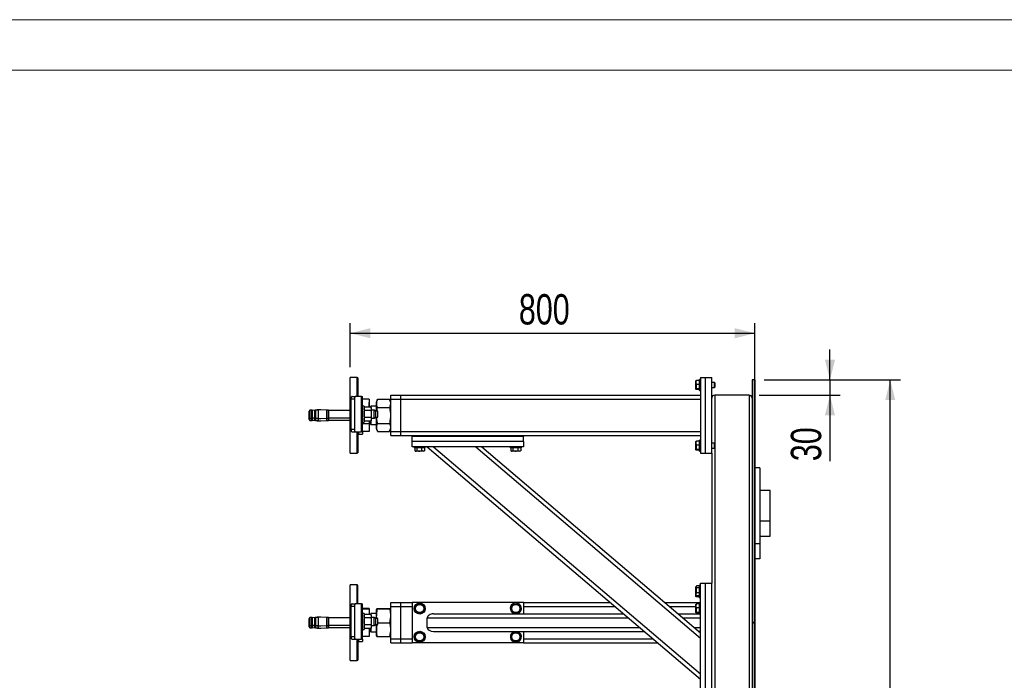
# Model space of a CAD drawing. Header units: millimetres. Extents: x 0 to 841, y 0 to 594.
# Tile 147 of 177: x 345 to 442, y 529 to 594. Entities that reach past the tile are written whole.
import ezdxf

# ---------------------------------------------------------------- set-up
doc = ezdxf.new("R2010")
doc.units = ezdxf.units.MM
doc.layers.add('COTES', color=1, linetype='Continuous')
doc.layers.add('TRAIT-FORT', color=4, linetype='Continuous', lineweight=25)
doc.styles.add('SLDTEXTSTYLE1', font='TXT', dxfattribs={"width": 0.75})
doc.dimstyles.new('SLDDIMSTYLE0', dxfattribs={"dimtxt": 3, "dimasz": 2, "dimexe": 0, "dimexo": 0.0625, "dimgap": 0.75, "dimtad": 1, "dimdec": 0, "dimlfac": 20, "dimrnd": 1e-09, "dimzin": 12, "dimdsep": 46, "dimtxsty": 'SLDTEXTSTYLE1', "dimsah": 1, "dimcen": 0.09, "dimadec": 0, "dimazin": 3, "dimtfac": 1, "dimtdec": 0, "dimtofl": 0, "dimtmove": 0, "dimatfit": 3, "dimfxl": 1, "dimfrac": 2, "dimtolj": 1, "dimtzin": 12, "dimarcsym": 0})
doc.dimstyles.new('SLDDIMSTYLE1', dxfattribs={"dimtxt": 3, "dimasz": 2, "dimexe": 0, "dimexo": 0.0625, "dimgap": 0.75, "dimtad": 1, "dimdec": 0, "dimlfac": 20, "dimrnd": 1e-09, "dimzin": 12, "dimdsep": 46, "dimtxsty": 'SLDTEXTSTYLE1', "dimsah": 1, "dimcen": 0.09, "dimadec": 0, "dimazin": 3, "dimtfac": 1, "dimtdec": 0, "dimtmove": 0, "dimatfit": 0, "dimfxl": 1, "dimfrac": 2, "dimtolj": 1, "dimtzin": 12, "dimarcsym": 0})

# ---------------------------------------------------------------- blocks, each defined once
blk = doc.blocks.new('_D_10')
at = {"layer": 'COTES', "color": 1, "transparency": 16777216}
for p, q in [((377.437, 559.633), (377.437, 563.998)), ((417.437, 331.888), (417.437, 563.998)), ((377.437, 562.998), (417.437, 562.998))]:
    blk.add_line(p, q, dxfattribs=at)
for points in [[(377.437, 562.998), (379.437, 562.498), (379.437, 563.498)], [(417.437, 562.998), (415.437, 563.498), (415.437, 562.498)]]:
    blk.add_solid(points, dxfattribs=at)
at = {"layer": 'COTES', "color": 1, "transparency": 16777216, "insert": (394.112, 566.865), "char_height": 3, "attachment_point": 1, "style": 'SLDTEXTSTYLE1'}
blk.add_mtext('800', dxfattribs=at)
blk = doc.blocks.new('_D_12')
at = {"layer": 'COTES', "color": 1, "transparency": 16777216}
for p, q in [((418.362, 558.383), (431.809, 558.383)), ((430.809, 290.383), (430.809, 558.383)), ((418.362, 290.383), (431.809, 290.383))]:
    blk.add_line(p, q, dxfattribs=at)
for points in [[(430.809, 558.383), (430.309, 556.383), (431.309, 556.383)], [(430.809, 290.383), (431.309, 292.383), (430.309, 292.383)]]:
    blk.add_solid(points, dxfattribs=at)
at = {"layer": 'COTES', "color": 1, "transparency": 16777216, "insert": (426.942, 419.95), "char_height": 3, "attachment_point": 1, "rotation": 90, "style": 'SLDTEXTSTYLE1'}
blk.add_mtext('5360', dxfattribs=at)
blk = doc.blocks.new('_D_13')
at = {"layer": 'COTES', "color": 1, "transparency": 16777216}
for p, q in [((424.852, 558.383), (424.852, 561.383)), ((418.362, 558.383), (425.852, 558.383)), ((424.852, 558.383), (424.852, 556.883)), ((417.862, 556.883), (425.852, 556.883)), ((424.852, 556.883), (424.852, 550.352))]:
    blk.add_line(p, q, dxfattribs=at)
for points in [[(424.852, 558.383), (425.352, 560.383), (424.352, 560.383)], [(424.852, 556.883), (424.352, 554.883), (425.352, 554.883)]]:
    blk.add_solid(points, dxfattribs=at)
at = {"layer": 'COTES', "color": 1, "transparency": 16777216, "insert": (420.985, 550.352), "char_height": 3, "attachment_point": 1, "rotation": 90, "style": 'SLDTEXTSTYLE1'}
blk.add_mtext('30', dxfattribs=at)

msp = doc.modelspace()

# ---------------------------------------------------------------- linework, layer by layer
at = {"color": 7, "linetype": 'Continuous', "lineweight": 18}
for p, q in [((841, 594), (0, 594)), ((836, 589), (5, 589))]:
    msp.add_line(p, q, dxfattribs=at)
at = {"layer": 'TRAIT-FORT', "color": 4, "linetype": 'Continuous', "lineweight": 25}
for p, q in [((378.137, 558.633), (377.437, 558.633)), ((377.437, 555.401), (377.437, 558.633)), ((378.187, 558.583), (378.137, 558.633)), ((378.137, 556.751), (378.137, 558.633)), ((378.187, 558.583), (378.187, 556.751)), ((412.062, 558.633), (412.062, 551.133)), ((412.062, 558.633), (412.562, 558.633)), ((412.562, 551.133), (412.562, 558.633)), ((412.562, 558.633), (413.162, 558.633)), ((413.162, 551.133), (413.162, 558.633)), ((411.626, 558.311), (411.612, 558.287)), ((411.612, 557.479), (411.612, 558.287)), ((411.962, 558.335), (411.662, 558.335)), ((411.962, 557.944), (411.662, 557.944)), ((412.062, 558.433), (411.962, 558.433)), ((411.962, 558.391), (411.962, 558.433)), ((411.962, 557.333), (411.962, 558.391)), ((413.427, 558.133), (413.162, 558.133)), ((413.162, 557.633), (413.427, 557.633)), ((413.462, 558.098), (413.427, 558.133)), ((413.427, 557.633), (413.427, 558.133)), ((413.427, 557.633), (413.462, 557.668)), ((413.462, 558.098), (413.462, 557.668)), ((417.162, 558.383), (417.162, 534.388)), ((417.362, 558.383), (417.162, 558.383)), ((417.362, 558.383), (417.362, 534.388)), ((417.362, 558.383), (417.362, 518.883)), ((417.437, 558.383), (417.362, 558.383)), ((417.437, 558.383), (417.437, 518.883)), ((377.64, 556.751), (377.987, 556.751)), ((378.558, 556.751), (377.987, 556.751)), ((378.558, 553.251), (378.558, 556.751)), ((378.558, 556.751), (378.665, 556.751)), ((378.665, 553.251), (378.665, 556.751)), ((381.462, 556.883), (382.462, 556.883)), ((381.462, 556.483), (381.462, 556.883)), ((382.462, 556.883), (412.062, 556.883)), ((382.462, 556.483), (382.462, 556.883)), ((411.612, 557.479), (411.626, 557.455)), ((411.962, 557.492), (411.662, 557.492)), ((411.962, 557.431), (411.662, 557.431)), ((411.962, 557.333), (412.062, 557.333)), ((416.862, 556.883), (413.462, 556.883)), ((413.462, 556.883), (413.462, 552.098)), ((416.862, 556.883), (416.862, 466.883)), ((377.515, 556.501), (377.515, 553.501)), ((377.515, 556.501), (377.862, 556.501)), ((377.862, 556.501), (377.862, 553.501)), ((379.302, 556.471), (378.665, 556.471)), ((378.815, 555.801), (378.665, 555.801)), ((378.815, 555.801), (378.815, 554.201)), ((378.848, 555.694), (378.815, 555.601)), ((378.836, 555.66), (378.815, 555.66)), ((379.497, 555.694), (378.848, 555.694)), ((379.302, 556.471), (379.302, 555.694)), ((379.312, 556.161), (379.302, 556.161)), ((379.312, 555.694), (379.312, 556.161)), ((379.451, 555.694), (379.362, 555.783)), ((379.362, 555.783), (379.362, 555.694)), ((380.012, 555.783), (379.47, 555.783)), ((379.47, 555.783), (379.47, 555.694)), ((379.53, 555.601), (379.497, 555.694)), ((379.53, 555.601), (379.53, 555.521)), ((380.14, 556.46), (380.012, 556.145)), ((380.012, 556.145), (380.012, 555.5)), ((380.144, 556.471), (380.14, 556.459)), ((380.144, 556.471), (381.33, 556.471)), ((380.144, 555.66), (381.33, 555.66)), ((381.335, 556.459), (381.33, 556.471)), ((381.462, 556.145), (381.335, 556.46)), ((381.462, 556.483), (382.462, 556.483)), ((381.462, 553.283), (381.462, 556.483)), ((382.462, 556.483), (412.062, 556.483)), ((382.462, 553.283), (382.462, 556.483)), ((373.465, 555.399), (373.34, 555.274)), ((373.34, 555.274), (373.34, 554.729)), ((373.34, 554.729), (373.465, 554.604)), ((373.34, 554.729), (373.34, 554.493)), ((373.609, 555.399), (373.465, 555.399)), ((373.465, 555.399), (373.465, 555.001)), ((373.465, 555.001), (373.465, 554.604)), ((373.465, 554.604), (373.609, 554.604)), ((373.465, 554.604), (373.465, 554.368)), ((373.7, 555.38), (373.609, 555.399)), ((373.609, 555.399), (373.609, 554.604)), ((373.609, 554.604), (373.7, 554.622)), ((373.609, 554.604), (373.609, 554.368)), ((373.954, 555.361), (373.7, 555.38)), ((373.7, 555.38), (373.7, 554.622)), ((373.7, 554.622), (373.954, 554.641)), ((373.7, 554.622), (373.7, 554.386)), ((373.93, 555.339), (373.912, 555.311)), ((373.912, 555.311), (373.912, 554.692)), ((373.912, 554.692), (373.93, 554.663)), ((373.912, 554.456), (373.912, 554.638)), ((374.182, 555.43), (374.028, 555.404)), ((374.028, 555.404), (374.182, 555.43)), ((374.028, 555.404), (374.028, 554.598)), ((374.028, 554.598), (374.182, 554.572)), ((374.182, 554.572), (374.028, 554.598)), ((374.028, 554.597), (374.028, 554.363)), ((374.27, 555.435), (374.182, 555.43)), ((374.182, 555.43), (374.27, 555.435)), ((374.27, 555.435), (374.27, 554.567)), ((374.48, 555.426), (374.27, 555.435)), ((375.115, 555.399), (374.547, 555.429)), ((374.547, 554.573), (375.115, 554.603)), ((375.115, 555.399), (375.115, 555.001)), ((375.14, 555.294), (375.115, 555.294)), ((375.115, 555.001), (375.115, 554.603)), ((375.115, 554.709), (375.14, 554.709)), ((375.115, 554.603), (375.115, 554.367)), ((375.295, 555.394), (375.14, 555.394)), ((375.14, 555.394), (375.14, 555.001)), ((375.14, 555.001), (375.14, 554.609)), ((375.14, 554.609), (375.295, 554.609)), ((375.14, 554.609), (375.14, 554.373)), ((375.295, 555.394), (375.295, 555.001)), ((377.415, 555.361), (375.295, 555.361)), ((375.295, 555.001), (375.295, 554.609)), ((375.295, 554.641), (377.415, 554.641)), ((375.295, 554.609), (375.295, 554.373)), ((377.515, 555.401), (377.415, 555.401)), ((377.415, 555.401), (377.415, 555.001)), ((377.415, 555.001), (377.415, 554.601)), ((377.415, 554.601), (377.515, 554.601)), ((377.415, 554.601), (377.415, 554.365)), ((377.437, 551.475), (377.437, 554.601)), ((379.497, 555.348), (378.848, 555.348)), ((379.497, 554.655), (378.848, 554.655)), ((379.53, 555.521), (379.53, 555.001)), ((379.825, 555.401), (379.53, 555.401)), ((379.53, 555.001), (379.53, 554.482)), ((379.53, 554.601), (379.825, 554.601)), ((379.99, 555.306), (379.825, 555.401)), ((379.825, 555.001), (379.825, 555.401)), ((379.825, 554.601), (379.825, 555.001)), ((379.825, 554.601), (379.99, 554.696)), ((380.165, 555.306), (379.99, 555.306)), ((379.99, 554.696), (379.99, 555.306)), ((379.99, 554.696), (380.165, 554.696)), ((380.012, 555.5), (380.012, 555.306)), ((380.012, 554.696), (380.012, 553.622)), ((380.165, 555.001), (380.165, 555.306)), ((380.165, 554.696), (380.165, 555.001)), ((373.34, 554.493), (373.465, 554.368)), ((373.465, 554.368), (373.609, 554.368)), ((373.609, 554.368), (373.7, 554.386)), ((373.7, 554.386), (373.954, 554.405)), ((373.912, 554.456), (373.93, 554.427)), ((374.028, 554.363), (374.182, 554.336)), ((374.182, 554.336), (374.028, 554.363)), ((374.182, 554.572), (374.27, 554.567)), ((374.27, 554.567), (374.182, 554.572)), ((374.182, 554.336), (374.27, 554.331)), ((374.27, 554.331), (374.182, 554.336)), ((374.27, 554.567), (374.48, 554.576)), ((374.27, 554.564), (374.27, 554.331)), ((374.27, 554.331), (374.48, 554.34)), ((374.547, 554.337), (375.115, 554.367)), ((375.115, 554.473), (375.14, 554.473)), ((375.14, 554.373), (375.295, 554.373)), ((375.295, 554.405), (377.415, 554.405)), ((377.415, 554.365), (377.437, 554.365)), ((378.665, 554.201), (378.815, 554.201)), ((378.665, 554.073), (379.302, 554.073)), ((378.815, 554.401), (378.848, 554.308)), ((379.497, 554.308), (378.848, 554.308)), ((379.302, 554.308), (379.302, 554.073)), ((379.302, 554.073), (379.302, 553.296)), ((379.312, 554.308), (379.312, 553.605)), ((379.362, 554.308), (379.362, 553.983)), ((379.362, 553.983), (379.47, 554.091)), ((379.47, 554.072), (379.451, 554.072)), ((379.47, 554.308), (379.47, 553.983)), ((379.47, 553.983), (380.012, 553.983)), ((379.497, 554.308), (379.53, 554.401)), ((379.53, 554.482), (379.53, 554.401)), ((380.012, 553.622), (380.14, 553.306)), ((380.144, 554.073), (381.33, 554.073)), ((381.335, 553.306), (381.462, 553.622)), ((377.515, 553.501), (377.862, 553.501)), ((377.64, 553.251), (377.987, 553.251)), ((377.987, 553.251), (378.558, 553.251)), ((378.137, 551.133), (378.137, 553.251)), ((378.187, 553.251), (378.187, 551.183)), ((378.212, 553.015), (378.187, 553.015)), ((378.212, 553.251), (378.212, 553.015)), ((378.212, 553.015), (378.265, 553.015)), ((378.265, 553.251), (378.265, 553.015)), ((378.265, 553.015), (378.665, 553.015)), ((378.665, 553.251), (378.558, 553.251)), ((379.302, 553.296), (378.665, 553.296)), ((378.665, 553.251), (378.665, 553.015)), ((379.302, 553.605), (379.312, 553.605)), ((380.144, 553.296), (381.33, 553.296)), ((381.462, 553.283), (382.462, 553.283)), ((381.462, 552.883), (381.462, 553.283)), ((381.462, 552.883), (382.462, 552.883)), ((382.462, 552.883), (382.462, 553.283)), ((382.462, 553.283), (412.062, 553.283)), ((382.462, 552.883), (383.562, 552.883)), ((383.562, 552.783), (383.562, 552.883)), ((383.562, 552.883), (394.562, 552.883)), ((394.562, 552.783), (383.562, 552.783)), ((383.562, 552.283), (383.562, 552.783)), ((394.562, 552.883), (412.062, 552.883)), ((394.562, 552.883), (394.562, 552.783)), ((394.562, 552.283), (394.562, 552.783)), ((394.562, 552.283), (383.562, 552.283)), ((383.562, 551.783), (383.562, 552.283)), ((394.562, 551.783), (383.562, 551.783)), ((383.762, 551.783), (383.762, 551.683)), ((384.523, 551.683), (383.762, 551.683)), ((383.825, 551.683), (383.825, 551.383)), ((384.016, 551.683), (384.016, 551.383)), ((384.503, 551.683), (384.503, 551.383)), ((384.862, 551.683), (384.523, 551.683)), ((384.799, 551.683), (384.799, 551.383)), ((384.862, 551.683), (384.862, 551.783)), ((385.062, 551.783), (412.062, 528.783)), ((385.679, 551.783), (412.062, 529.309)), ((389.843, 551.783), (412.062, 532.855)), ((390.459, 551.783), (412.062, 533.381)), ((393.262, 551.783), (393.262, 551.683)), ((394.023, 551.683), (393.262, 551.683)), ((393.325, 551.683), (393.325, 551.383)), ((393.516, 551.683), (393.516, 551.383)), ((394.003, 551.683), (394.003, 551.383)), ((394.362, 551.683), (394.023, 551.683)), ((394.299, 551.683), (394.299, 551.383)), ((394.362, 551.683), (394.362, 551.783)), ((394.562, 552.283), (394.562, 551.783)), ((411.626, 552.311), (411.612, 552.287)), ((411.612, 551.479), (411.612, 552.287)), ((411.962, 552.335), (411.662, 552.335)), ((411.962, 551.944), (411.662, 551.944)), ((412.062, 552.433), (411.962, 552.433)), ((411.962, 552.391), (411.962, 552.433)), ((411.962, 551.333), (411.962, 552.391)), ((413.427, 552.133), (413.162, 552.133)), ((413.462, 552.098), (413.427, 552.133)), ((413.427, 551.633), (413.427, 552.133)), ((413.427, 551.633), (413.462, 551.668)), ((413.462, 552.098), (413.462, 551.668)), ((413.462, 551.668), (413.462, 470.098)), ((377.437, 551.133), (377.437, 551.475)), ((377.437, 551.133), (378.137, 551.133)), ((378.137, 551.133), (378.187, 551.183)), ((383.85, 551.367), (383.908, 551.333)), ((384.262, 551.333), (383.908, 551.333)), ((384.716, 551.333), (384.262, 551.333)), ((384.716, 551.333), (384.774, 551.367)), ((384.799, 551.383), (384.774, 551.369)), ((393.35, 551.367), (393.408, 551.333)), ((393.762, 551.333), (393.408, 551.333)), ((394.216, 551.333), (393.762, 551.333)), ((394.216, 551.333), (394.274, 551.367)), ((394.299, 551.383), (394.274, 551.369)), ((411.612, 551.479), (411.626, 551.455)), ((411.962, 551.492), (411.662, 551.492)), ((411.962, 551.431), (411.662, 551.431)), ((411.962, 551.333), (412.062, 551.333)), ((412.062, 551.133), (412.562, 551.133)), ((412.562, 551.133), (413.162, 551.133)), ((413.162, 551.633), (413.427, 551.633)), ((413.162, 551.133), (413.162, 538.283)), ((417.937, 549.687), (417.437, 549.687)), ((417.937, 549.687), (417.937, 542.187)), ((418.937, 547.437), (417.937, 547.437)), ((418.937, 544.437), (418.937, 547.437)), ((417.937, 544.437), (418.937, 544.437)), ((418.937, 542.937), (418.937, 544.437)), ((417.937, 542.937), (418.937, 542.937)), ((417.937, 542.187), (417.437, 542.187)), ((417.937, 542.187), (417.937, 540.687)), ((417.937, 540.687), (417.437, 540.687)), ((378.137, 538.133), (377.437, 538.133)), ((377.437, 535.949), (377.437, 538.133)), ((378.187, 538.083), (378.137, 538.133)), ((378.137, 536.251), (378.137, 538.133)), ((378.187, 536.251), (378.187, 538.083)), ((412.062, 538.083), (411.962, 538.083)), ((411.962, 537.322), (411.962, 538.083)), ((412.062, 538.283), (412.562, 538.283)), ((412.062, 527.283), (412.062, 538.283)), ((412.562, 527.283), (412.562, 538.283)), ((412.562, 538.283), (413.162, 538.283)), ((413.162, 527.283), (413.162, 538.283)), ((411.646, 537.995), (411.612, 537.937)), ((411.612, 537.583), (411.612, 537.937)), ((411.612, 537.129), (411.612, 537.583)), ((411.612, 537.129), (411.646, 537.071)), ((411.612, 536.979), (411.612, 537.129)), ((411.64, 537.082), (411.662, 536.992)), ((411.962, 538.02), (411.662, 538.02)), ((411.962, 537.829), (411.662, 537.829)), ((411.962, 537.342), (411.662, 537.342)), ((411.962, 536.983), (411.962, 537.322)), ((377.64, 536.251), (377.987, 536.251)), ((378.558, 536.251), (377.987, 536.251)), ((378.558, 532.751), (378.558, 536.251)), ((378.558, 536.251), (378.665, 536.251)), ((378.665, 532.751), (378.665, 536.251)), ((381.462, 535.983), (381.462, 536.383)), ((381.462, 536.383), (382.462, 536.383)), ((382.462, 535.983), (382.462, 536.383)), ((382.462, 536.383), (383.562, 536.383)), ((383.562, 536.383), (383.562, 532.383)), ((394.562, 536.383), (383.562, 536.383)), ((394.562, 536.383), (394.562, 535.258)), ((394.562, 536.383), (403.14, 536.383)), ((408.538, 536.383), (412.062, 536.383)), ((411.612, 536.979), (411.626, 536.955)), ((411.626, 536.211), (411.612, 536.187)), ((411.612, 535.379), (411.612, 536.187)), ((411.662, 537.046), (411.648, 537.072)), ((411.962, 537.046), (411.662, 537.046)), ((411.962, 536.992), (411.662, 536.992)), ((411.962, 536.931), (411.662, 536.931)), ((411.962, 536.235), (411.662, 536.235)), ((411.962, 536.983), (412.062, 536.983)), ((411.962, 536.833), (411.962, 536.983)), ((411.962, 536.833), (412.062, 536.833)), ((412.062, 536.333), (411.962, 536.333)), ((411.962, 536.291), (411.962, 536.333)), ((411.962, 535.233), (411.962, 536.291)), ((377.437, 534.901), (377.437, 535.949)), ((377.515, 536.001), (377.515, 533.001)), ((377.515, 536.001), (377.862, 536.001)), ((377.862, 536.001), (377.862, 533.001)), ((379.302, 535.768), (378.665, 535.768)), ((378.665, 535.748), (379.302, 535.748)), ((378.815, 535.301), (378.665, 535.301)), ((378.815, 535.301), (378.815, 533.701)), ((378.848, 535.194), (378.815, 535.101)), ((379.497, 535.194), (378.848, 535.194)), ((379.302, 535.768), (379.302, 535.748)), ((379.302, 535.748), (379.302, 535.194)), ((379.312, 535.661), (379.302, 535.661)), ((379.312, 535.661), (379.312, 535.194)), ((379.451, 535.194), (379.362, 535.283)), ((379.362, 535.283), (379.362, 535.194)), ((380.012, 535.283), (379.47, 535.283)), ((379.47, 535.283), (379.47, 535.194)), ((379.53, 535.101), (379.497, 535.194)), ((380.058, 535.759), (380.012, 535.645)), ((380.012, 535.645), (380.012, 534.806)), ((380.144, 535.768), (381.33, 535.768)), ((380.144, 535.748), (381.33, 535.748)), ((381.462, 535.645), (381.416, 535.759)), ((381.462, 535.983), (382.462, 535.983)), ((381.462, 532.783), (381.462, 535.983)), ((382.462, 532.783), (382.462, 535.983)), ((382.462, 535.983), (383.562, 535.983)), ((385.679, 535.258), (404.461, 535.258)), ((394.562, 535.983), (403.61, 535.983)), ((409.007, 535.983), (411.612, 535.983)), ((409.858, 535.258), (411.962, 535.258)), ((411.612, 535.379), (411.626, 535.355)), ((411.962, 535.844), (411.662, 535.844)), ((411.962, 535.392), (411.662, 535.392)), ((411.962, 535.331), (411.662, 535.331)), ((411.962, 535.233), (412.062, 535.233)), ((373.465, 534.899), (373.34, 534.774)), ((373.34, 534.774), (373.34, 534.229)), ((373.34, 534.229), (373.465, 534.104)), ((373.34, 534.229), (373.34, 533.993)), ((373.609, 534.899), (373.465, 534.899)), ((373.465, 534.899), (373.465, 534.501)), ((373.465, 534.501), (373.465, 534.104)), ((373.7, 534.88), (373.609, 534.899)), ((373.609, 534.899), (373.609, 534.104)), ((373.954, 534.861), (373.7, 534.88)), ((373.7, 534.88), (373.7, 534.122)), ((373.93, 534.84), (373.912, 534.811)), ((373.912, 534.811), (373.912, 534.192)), ((373.912, 534.192), (373.93, 534.163)), ((374.182, 534.93), (374.028, 534.904)), ((374.028, 534.904), (374.182, 534.93)), ((374.028, 534.904), (374.028, 534.099)), ((374.27, 534.935), (374.182, 534.93)), ((374.182, 534.93), (374.27, 534.935)), ((374.27, 534.935), (374.27, 534.067)), ((374.48, 534.926), (374.27, 534.935)), ((375.115, 534.899), (374.547, 534.929)), ((375.115, 534.899), (375.115, 534.501)), ((375.14, 534.794), (375.115, 534.794)), ((375.115, 534.501), (375.115, 534.103)), ((375.115, 534.209), (375.14, 534.209)), ((375.295, 534.894), (375.14, 534.894)), ((375.14, 534.894), (375.14, 534.501)), ((375.14, 534.501), (375.14, 534.109)), ((375.295, 534.894), (375.295, 534.501)), ((377.415, 534.861), (375.295, 534.861)), ((375.295, 534.501), (375.295, 534.109)), ((377.515, 534.901), (377.415, 534.901)), ((377.415, 534.901), (377.415, 534.501)), ((377.415, 534.501), (377.415, 534.101)), ((379.497, 534.848), (378.848, 534.848)), ((379.497, 534.155), (378.848, 534.155)), ((379.53, 535.101), (379.53, 535.021)), ((379.53, 535.021), (379.53, 534.501)), ((379.825, 534.901), (379.53, 534.901)), ((379.53, 534.501), (379.53, 533.982)), ((379.99, 534.806), (379.825, 534.901)), ((379.825, 534.501), (379.825, 534.901)), ((379.825, 534.101), (379.825, 534.501)), ((379.825, 534.101), (379.99, 534.196)), ((380.165, 534.806), (379.99, 534.806)), ((379.99, 534.196), (379.99, 534.806)), ((379.99, 534.196), (380.165, 534.196)), ((380.012, 534.196), (380.012, 533.122)), ((380.165, 534.501), (380.165, 534.806)), ((380.165, 534.196), (380.165, 534.501)), ((380.165, 534.364), (381.33, 534.364)), ((385.062, 533.908), (385.062, 534.858)), ((385.062, 534.858), (404.931, 534.858)), ((410.328, 534.858), (412.062, 534.858)), ((417.162, 534.388), (417.162, 534.383)), ((417.362, 534.388), (417.162, 534.388)), ((417.162, 534.383), (417.362, 534.383)), ((417.162, 534.383), (417.162, 493.388)), ((417.362, 534.383), (417.362, 493.388)), ((373.34, 533.993), (373.465, 533.868)), ((373.465, 534.104), (373.609, 534.104)), ((373.465, 534.104), (373.465, 533.868)), ((373.465, 533.868), (373.609, 533.868)), ((373.609, 534.104), (373.7, 534.122)), ((373.609, 534.104), (373.609, 533.868)), ((373.609, 533.868), (373.7, 533.886)), ((373.7, 534.122), (373.954, 534.141)), ((373.7, 534.122), (373.7, 533.886)), ((373.7, 533.886), (373.954, 533.905)), ((373.912, 533.956), (373.912, 534.138)), ((373.912, 533.956), (373.93, 533.927)), ((374.028, 534.099), (374.182, 534.072)), ((374.182, 534.072), (374.028, 534.099)), ((374.028, 534.097), (374.028, 533.863)), ((374.028, 533.863), (374.182, 533.836)), ((374.182, 533.836), (374.028, 533.863)), ((374.182, 534.072), (374.27, 534.067)), ((374.27, 534.067), (374.182, 534.072)), ((374.182, 533.836), (374.27, 533.831)), ((374.27, 533.831), (374.182, 533.836)), ((374.27, 534.067), (374.48, 534.076)), ((374.27, 534.064), (374.27, 533.831)), ((374.27, 533.831), (374.48, 533.84)), ((374.547, 534.073), (375.115, 534.103)), ((374.547, 533.837), (375.115, 533.867)), ((375.115, 534.103), (375.115, 533.867)), ((375.115, 533.973), (375.14, 533.973)), ((375.14, 534.109), (375.295, 534.109)), ((375.14, 534.109), (375.14, 533.873)), ((375.14, 533.873), (375.295, 533.873)), ((375.295, 534.141), (377.415, 534.141)), ((375.295, 534.109), (375.295, 533.873)), ((375.295, 533.905), (377.415, 533.905)), ((377.415, 534.101), (377.515, 534.101)), ((377.415, 534.101), (377.415, 533.865)), ((377.415, 533.865), (377.437, 533.865)), ((377.437, 530.633), (377.437, 534.101)), ((378.665, 533.701), (378.815, 533.701)), ((378.815, 533.901), (378.848, 533.808)), ((379.497, 533.808), (378.848, 533.808)), ((379.302, 533.808), (379.302, 532.999)), ((379.312, 533.808), (379.312, 533.731)), ((379.312, 533.731), (379.312, 533.105)), ((379.362, 533.808), (379.362, 533.483)), ((379.362, 533.483), (379.47, 533.591)), ((379.47, 533.572), (379.451, 533.572)), ((379.47, 533.808), (379.47, 533.483)), ((379.47, 533.483), (380.012, 533.483)), ((379.497, 533.808), (379.53, 533.901)), ((379.53, 534.101), (379.825, 534.101)), ((379.53, 533.982), (379.53, 533.901)), ((385.062, 533.908), (406.046, 533.908)), ((385.679, 533.508), (406.515, 533.508)), ((394.023, 533.491), (393.976, 533.508)), ((394.562, 533.508), (394.562, 532.383)), ((411.443, 533.908), (412.062, 533.908)), ((411.913, 533.508), (411.962, 533.508)), ((412.062, 533.533), (411.962, 533.533)), ((411.962, 533.466), (411.962, 533.533)), ((377.515, 533.001), (377.862, 533.001)), ((377.64, 532.751), (377.987, 532.751)), ((377.987, 532.751), (378.558, 532.751)), ((378.137, 530.633), (378.137, 532.751)), ((378.187, 532.751), (378.187, 530.683)), ((378.212, 532.515), (378.187, 532.515)), ((378.212, 532.751), (378.212, 532.515)), ((378.212, 532.515), (378.265, 532.515)), ((378.265, 532.751), (378.265, 532.515)), ((378.265, 532.515), (378.665, 532.515)), ((378.665, 532.751), (378.558, 532.751)), ((379.302, 532.999), (378.665, 532.999)), ((378.665, 532.751), (378.665, 532.515)), ((379.302, 533.105), (379.312, 533.105)), ((380.012, 533.122), (380.058, 533.007)), ((380.144, 532.999), (381.33, 532.999)), ((381.416, 533.007), (381.462, 533.122)), ((381.462, 532.783), (382.462, 532.783)), ((381.462, 532.383), (381.462, 532.783)), ((381.462, 532.383), (382.462, 532.383)), ((382.462, 532.383), (382.462, 532.783)), ((382.462, 532.783), (383.562, 532.783)), ((382.462, 532.383), (383.562, 532.383)), ((394.562, 532.383), (383.562, 532.383)), ((394.562, 532.783), (407.366, 532.783)), ((394.562, 532.383), (407.836, 532.383)), ((377.437, 530.633), (378.137, 530.633)), ((378.137, 530.633), (378.187, 530.683))]:
    msp.add_line(p, q, dxfattribs=at)
at = {"layer": 'TRAIT-FORT', "color": 4, "linetype": 'Continuous', "lineweight": 25, "flags": 128}
for points in [[(377.64, 556.751), (377.616, 556.746), (377.592, 556.732), (377.571, 556.709), (377.552, 556.678), (377.536, 556.64), (377.525, 556.597), (377.518, 556.55), (377.515, 556.501)], [(377.987, 556.751), (377.962, 556.746), (377.939, 556.732), (377.917, 556.709), (377.898, 556.678), (377.883, 556.64), (377.871, 556.597), (377.864, 556.55), (377.862, 556.501)], [(377.515, 553.501), (377.518, 553.452), (377.525, 553.405), (377.536, 553.362), (377.552, 553.324), (377.571, 553.293), (377.592, 553.27), (377.616, 553.256), (377.64, 553.251)], [(377.862, 553.501), (377.864, 553.452), (377.871, 553.405), (377.883, 553.362), (377.898, 553.324), (377.917, 553.293), (377.939, 553.27), (377.962, 553.256), (377.987, 553.251)], [(377.64, 536.251), (377.616, 536.246), (377.592, 536.232), (377.571, 536.209), (377.552, 536.178), (377.536, 536.14), (377.525, 536.097), (377.518, 536.05), (377.515, 536.001)], [(377.987, 536.251), (377.962, 536.246), (377.939, 536.232), (377.917, 536.209), (377.898, 536.178), (377.883, 536.14), (377.871, 536.097), (377.864, 536.05), (377.862, 536.001)], [(377.515, 533.001), (377.518, 532.952), (377.525, 532.905), (377.536, 532.862), (377.552, 532.824), (377.571, 532.793), (377.592, 532.77), (377.616, 532.756), (377.64, 532.751)], [(377.862, 533.001), (377.864, 532.952), (377.871, 532.905), (377.883, 532.862), (377.898, 532.824), (377.917, 532.793), (377.939, 532.77), (377.962, 532.756), (377.987, 532.751)]]:
    msp.add_lwpolyline(points, dxfattribs=at)
at = {"layer": 'TRAIT-FORT', "color": 4, "linetype": 'Continuous', "lineweight": 25}
for centre, radius in [((384.312, 535.783), 0.55), ((384.312, 535.783), 0.404), ((393.812, 535.783), 0.404), ((384.312, 532.983), 0.55), ((384.312, 532.983), 0.404), ((393.812, 532.983), 0.404)]:
    msp.add_circle(centre, radius, dxfattribs=at)
for centre, radius, start, end in [((413.462, 556.583), 0.3, 90, 180), ((416.862, 556.583), 0.3, 0, 90), ((379.362, 555.833), 0.05, 180, 270), ((379.362, 553.933), 0.05, 90, 180), ((393.812, 535.783), 0.55, 67.47733, 252.65856), ((393.812, 535.783), 0.55, 287.34144, 67.47733), ((379.362, 535.333), 0.05, 180, 270), ((379.362, 533.433), 0.05, 90, 180), ((393.812, 532.983), 0.55, 107.34144, 67.47733)]:
    msp.add_arc(centre, radius, start, end, dxfattribs=at)
for centre, start_param, end_param in [((385.679, 534.858), 1.570796, 3.141593), ((385.679, 533.908), 3.141593, 4.712389)]:
    msp.add_ellipse(centre, major_axis=(0.617, 0), ratio=0.648466, start_param=start_param, end_param=end_param, dxfattribs=at)
for points, knots in [([(411.662, 557.944), (411.651, 557.978), (411.629, 558.046), (411.621, 558.148), (411.633, 558.245), (411.653, 558.305), (411.662, 558.335)], [0, 0, 0, 0, 0.264154, 0.534714, 0.765923, 1, 1, 1, 1]), ([(411.662, 557.944), (411.651, 557.905), (411.629, 557.825), (411.621, 557.708), (411.633, 557.595), (411.653, 557.526), (411.662, 557.492)], [0, 0, 0, 0, 0.264336, 0.535088, 0.765226, 1, 1, 1, 1]), ([(411.627, 558.311), (411.627, 558.312), (411.627, 558.318), (411.642, 558.326), (411.658, 558.333), (411.662, 558.335)], [0, 0, 0, 0, 0.082107, 0.736982, 1, 1, 1, 1]), ([(411.662, 557.431), (411.647, 557.439), (411.622, 557.452), (411.624, 557.47), (411.642, 557.482), (411.658, 557.49), (411.662, 557.492)], [0, 0, 0, 0, 0.385461, 0.637405, 0.896086, 1, 1, 1, 1]), ([(378.815, 555.521), (378.817, 555.55), (378.82, 555.608), (378.839, 555.665), (378.848, 555.694)], [0, 0, 0, 0, 0.4987901, 1, 1, 1, 1]), ([(379.497, 555.694), (379.506, 555.665), (379.525, 555.608), (379.528, 555.55), (379.53, 555.521)], [0, 0, 0, 0, 0.4982007, 1, 1, 1, 1]), ([(380.144, 555.66), (380.124, 555.714), (380.087, 555.817), (380.06, 555.967), (380.056, 556.101), (380.07, 556.225), (380.098, 556.346), (380.128, 556.428), (380.144, 556.471)], [0, 0, 0, 0, 0.20236, 0.382835, 0.555374, 0.693096, 0.838948, 1, 1, 1, 1]), ([(380.087, 555.306), (380.091, 555.34), (380.104, 555.458), (380.127, 555.576), (380.144, 555.66)], [0, 0, 0, 0, 0.281598, 1, 1, 1, 1]), ([(381.33, 556.471), (381.35, 556.417), (381.387, 556.314), (381.414, 556.164), (381.419, 556.03), (381.404, 555.905), (381.377, 555.786), (381.346, 555.703), (381.33, 555.66)], [0, 0, 0, 0, 0.201956, 0.382899, 0.555438, 0.69275, 0.838948, 1, 1, 1, 1]), ([(381.33, 555.66), (381.35, 555.554), (381.387, 555.354), (381.415, 555.058), (381.419, 554.796), (381.404, 554.554), (381.376, 554.318), (381.346, 554.157), (381.33, 554.073)], [0, 0, 0, 0, 0.202087, 0.382724, 0.555304, 0.693037, 0.838829, 1, 1, 1, 1]), ([(374.028, 555.404), (374.006, 555.395), (373.969, 555.38), (373.941, 555.351), (373.93, 555.339)], [0, 0, 0, 0, 0.593533, 1, 1, 1, 1]), ([(374.028, 554.598), (374.006, 554.607), (373.969, 554.622), (373.941, 554.651), (373.93, 554.663)], [0, 0, 0, 0, 0.59327, 1, 1, 1, 1]), ([(374.028, 554.598), (374.006, 554.606), (373.978, 554.616), (373.957, 554.637), (373.954, 554.641)], [0, 0, 0, 0, 0.814623, 1, 1, 1, 1]), ([(374.547, 555.429), (374.546, 555.429), (374.545, 555.429), (374.532, 555.427), (374.514, 555.426), (374.495, 555.426), (374.483, 555.426), (374.48, 555.426)], [0, 0, 0, 0, 0.222408, 0.448969, 0.679659, 0.907017, 1, 1, 1, 1]), ([(378.848, 555.348), (378.839, 555.376), (378.82, 555.433), (378.817, 555.492), (378.815, 555.521)], [0, 0, 0, 0, 0.4982007, 1, 1, 1, 1]), ([(378.815, 555.001), (378.817, 555.059), (378.82, 555.175), (378.839, 555.29), (378.848, 555.348)], [0, 0, 0, 0, 0.497848, 1, 1, 1, 1]), ([(378.848, 554.655), (378.839, 554.712), (378.82, 554.827), (378.817, 554.943), (378.815, 555.001)], [0, 0, 0, 0, 0.498307, 1, 1, 1, 1]), ([(378.815, 554.482), (378.817, 554.511), (378.82, 554.569), (378.839, 554.626), (378.848, 554.655)], [0, 0, 0, 0, 0.496903, 1, 1, 1, 1]), ([(379.53, 555.521), (379.528, 555.492), (379.525, 555.433), (379.506, 555.376), (379.497, 555.348)], [0, 0, 0, 0, 0.496897, 1, 1, 1, 1]), ([(379.497, 555.348), (379.506, 555.29), (379.525, 555.176), (379.528, 555.059), (379.53, 555.001)], [0, 0, 0, 0, 0.498307, 1, 1, 1, 1]), ([(379.53, 555.001), (379.528, 554.943), (379.525, 554.827), (379.506, 554.712), (379.497, 554.655)], [0, 0, 0, 0, 0.497842, 1, 1, 1, 1]), ([(379.497, 554.655), (379.506, 554.626), (379.525, 554.569), (379.528, 554.511), (379.53, 554.482)], [0, 0, 0, 0, 0.498473, 1, 1, 1, 1]), ([(380.144, 554.073), (380.125, 554.179), (380.089, 554.379), (380.064, 554.588), (380.063, 554.69), (380.063, 554.696)], [0, 0, 0, 0, 0.513634, 0.97272, 1, 1, 1, 1]), ([(374.028, 554.363), (374.006, 554.371), (373.969, 554.386), (373.941, 554.415), (373.93, 554.427)], [0, 0, 0, 0, 0.59327, 1, 1, 1, 1]), ([(374.48, 554.576), (374.488, 554.576), (374.504, 554.577), (374.525, 554.575), (374.54, 554.574), (374.546, 554.574), (374.547, 554.573), (374.547, 554.573)], [0, 0, 0, 0, 0.225646, 0.448691, 0.678026, 0.907934, 1, 1, 1, 1]), ([(374.48, 554.34), (374.488, 554.34), (374.504, 554.34), (374.525, 554.34), (374.54, 554.338), (374.546, 554.337), (374.548, 554.337), (374.546, 554.337), (374.546, 554.338)], [0, 0, 0, 0, 0.210905, 0.422947, 0.632054, 0.847, 0.939618, 1, 1, 1, 1]), ([(378.848, 554.308), (378.839, 554.337), (378.82, 554.394), (378.817, 554.452), (378.815, 554.482)], [0, 0, 0, 0, 0.498337, 1, 1, 1, 1]), ([(379.53, 554.482), (379.528, 554.453), (379.525, 554.395), (379.506, 554.337), (379.497, 554.308)], [0, 0, 0, 0, 0.498648, 1, 1, 1, 1]), ([(380.14, 553.308), (380.122, 553.355), (380.086, 553.45), (380.06, 553.59), (380.056, 553.719), (380.07, 553.837), (380.098, 553.953), (380.128, 554.031), (380.144, 554.073)], [0, 0, 0, 0, 0.189374, 0.373073, 0.548227, 0.688424, 0.836337, 1, 1, 1, 1]), ([(381.33, 554.073), (381.35, 554.021), (381.387, 553.922), (381.414, 553.778), (381.419, 553.65), (381.404, 553.531), (381.378, 553.42), (381.349, 553.345), (381.335, 553.308)], [0, 0, 0, 0, 0.205232, 0.388876, 0.564034, 0.703812, 0.852148, 1, 1, 1, 1]), ([(411.662, 551.944), (411.651, 551.978), (411.629, 552.046), (411.621, 552.148), (411.633, 552.245), (411.653, 552.305), (411.662, 552.335)], [0, 0, 0, 0, 0.264374, 0.534549, 0.765992, 1, 1, 1, 1]), ([(411.662, 551.944), (411.651, 551.904), (411.629, 551.825), (411.621, 551.708), (411.633, 551.595), (411.653, 551.526), (411.662, 551.492)], [0, 0, 0, 0, 0.264082, 0.534928, 0.765145, 1, 1, 1, 1]), ([(411.627, 552.311), (411.627, 552.312), (411.627, 552.318), (411.642, 552.326), (411.658, 552.333), (411.662, 552.335)], [0, 0, 0, 0, 0.082107, 0.736865, 1, 1, 1, 1]), ([(383.825, 551.383), (383.842, 551.372), (383.875, 551.35), (383.925, 551.342), (383.972, 551.354), (384.001, 551.373), (384.016, 551.383)], [0, 0, 0, 0, 0.264512, 0.534873, 0.765684, 1, 1, 1, 1]), ([(384.016, 551.383), (384.078, 551.368), (384.181, 551.343), (384.329, 551.345), (384.429, 551.363), (384.487, 551.379), (384.503, 551.383)], [0, 0, 0, 0, 0.3857019, 0.6377466, 0.8965734, 1, 1, 1, 1]), ([(384.799, 551.383), (384.773, 551.372), (384.722, 551.35), (384.644, 551.342), (384.571, 551.354), (384.526, 551.373), (384.503, 551.383)], [0, 0, 0, 0, 0.265356, 0.53523, 0.76643, 1, 1, 1, 1]), ([(393.325, 551.383), (393.342, 551.372), (393.375, 551.35), (393.425, 551.342), (393.472, 551.354), (393.501, 551.373), (393.516, 551.383)], [0, 0, 0, 0, 0.264512, 0.534854, 0.765684, 1, 1, 1, 1]), ([(393.516, 551.383), (393.578, 551.368), (393.681, 551.343), (393.829, 551.345), (393.929, 551.363), (393.987, 551.379), (394.003, 551.383)], [0, 0, 0, 0, 0.385655, 0.637747, 0.896574, 1, 1, 1, 1]), ([(394.299, 551.383), (394.274, 551.372), (394.222, 551.35), (394.144, 551.342), (394.071, 551.354), (394.026, 551.373), (394.003, 551.383)], [0, 0, 0, 0, 0.265356, 0.53523, 0.76643, 1, 1, 1, 1]), ([(411.662, 551.431), (411.647, 551.439), (411.622, 551.452), (411.624, 551.47), (411.642, 551.483), (411.658, 551.49), (411.662, 551.492)], [0, 0, 0, 0, 0.38549, 0.637422, 0.896091, 1, 1, 1, 1]), ([(411.662, 537.829), (411.647, 537.767), (411.622, 537.665), (411.624, 537.516), (411.642, 537.416), (411.658, 537.359), (411.662, 537.342)], [0, 0, 0, 0, 0.385799, 0.637611, 0.896489, 1, 1, 1, 1]), ([(411.662, 538.02), (411.651, 538.003), (411.629, 537.97), (411.621, 537.92), (411.633, 537.873), (411.653, 537.844), (411.662, 537.829)], [0, 0, 0, 0, 0.264517, 0.534861, 0.765704, 1, 1, 1, 1]), ([(411.662, 537.046), (411.651, 537.072), (411.629, 537.123), (411.621, 537.201), (411.633, 537.274), (411.653, 537.319), (411.662, 537.342)], [0, 0, 0, 0, 0.265263, 0.535201, 0.766424, 1, 1, 1, 1]), ([(383.825, 535.722), (383.842, 535.762), (383.875, 535.841), (383.925, 535.959), (383.972, 536.071), (384.001, 536.14), (384.016, 536.174)], [0, 0, 0, 0, 0.2645427, 0.5352151, 0.765656, 1, 1, 1, 1]), ([(384.016, 536.174), (384.078, 536.182), (384.181, 536.195), (384.329, 536.214), (384.429, 536.226), (384.487, 536.233), (384.503, 536.235)], [0, 0, 0, 0, 0.3855053, 0.6377132, 0.8966415, 1, 1, 1, 1]), ([(384.799, 535.844), (384.773, 535.878), (384.721, 535.946), (384.645, 536.048), (384.571, 536.145), (384.526, 536.205), (384.503, 536.235)], [0, 0, 0, 0, 0.264332, 0.534964, 0.765393, 1, 1, 1, 1]), ([(393.325, 535.722), (393.342, 535.762), (393.375, 535.841), (393.425, 535.959), (393.472, 536.071), (393.501, 536.14), (393.516, 536.174)], [0, 0, 0, 0, 0.264543, 0.535197, 0.765656, 1, 1, 1, 1]), ([(393.516, 536.174), (393.578, 536.182), (393.681, 536.195), (393.829, 536.214), (393.929, 536.226), (393.987, 536.233), (394.003, 536.235)], [0, 0, 0, 0, 0.385458, 0.637714, 0.896642, 1, 1, 1, 1]), ([(394.299, 535.844), (394.273, 535.878), (394.221, 535.946), (394.145, 536.048), (394.071, 536.145), (394.026, 536.205), (394.003, 536.235)], [0, 0, 0, 0, 0.264332, 0.534964, 0.765393, 1, 1, 1, 1]), ([(411.662, 536.931), (411.647, 536.939), (411.622, 536.952), (411.624, 536.97), (411.642, 536.982), (411.658, 536.99), (411.662, 536.992)], [0, 0, 0, 0, 0.385442, 0.638894, 0.897562, 1, 1, 1, 1]), ([(411.662, 535.844), (411.651, 535.878), (411.629, 535.946), (411.621, 536.048), (411.633, 536.145), (411.653, 536.205), (411.662, 536.235)], [0, 0, 0, 0, 0.264154, 0.534714, 0.765923, 1, 1, 1, 1]), ([(411.627, 536.211), (411.627, 536.212), (411.627, 536.218), (411.642, 536.226), (411.658, 536.233), (411.662, 536.235)], [0, 0, 0, 0, 0.082227, 0.736982, 1, 1, 1, 1]), ([(378.815, 535.021), (378.817, 535.05), (378.82, 535.108), (378.839, 535.165), (378.848, 535.194)], [0, 0, 0, 0, 0.4987901, 1, 1, 1, 1]), ([(379.497, 535.194), (379.506, 535.165), (379.525, 535.108), (379.528, 535.05), (379.53, 535.021)], [0, 0, 0, 0, 0.4982007, 1, 1, 1, 1]), ([(380.073, 534.806), (380.069, 534.835), (380.056, 534.943), (380.056, 535.117), (380.07, 535.329), (380.098, 535.534), (380.128, 535.675), (380.144, 535.748)], [0, 0, 0, 0, 0.091723, 0.345708, 0.548299, 0.763218, 1, 1, 1, 1]), ([(380.144, 535.748), (380.124, 535.75), (380.087, 535.752), (380.06, 535.756), (380.056, 535.759), (380.07, 535.762), (380.098, 535.765), (380.128, 535.767), (380.144, 535.768)], [0, 0, 0, 0, 0.202205, 0.382841, 0.555543, 0.693154, 0.839188, 1, 1, 1, 1]), ([(381.33, 535.768), (381.35, 535.766), (381.387, 535.764), (381.415, 535.76), (381.419, 535.757), (381.404, 535.754), (381.377, 535.751), (381.346, 535.749), (381.33, 535.748)], [0, 0, 0, 0, 0.201735, 0.382371, 0.555073, 0.692684, 0.838718, 1, 1, 1, 1]), ([(381.33, 535.748), (381.35, 535.656), (381.387, 535.481), (381.415, 535.224), (381.419, 534.995), (381.404, 534.783), (381.376, 534.578), (381.346, 534.437), (381.33, 534.364)], [0, 0, 0, 0, 0.201985, 0.382748, 0.555353, 0.693032, 0.838753, 1, 1, 1, 1]), ([(383.825, 535.722), (383.851, 535.688), (383.903, 535.62), (383.98, 535.518), (384.053, 535.421), (384.098, 535.361), (384.121, 535.331)], [0, 0, 0, 0, 0.264311, 0.534951, 0.765415, 1, 1, 1, 1]), ([(384.121, 535.331), (384.183, 535.339), (384.286, 535.352), (384.434, 535.37), (384.534, 535.383), (384.592, 535.39), (384.608, 535.392)], [0, 0, 0, 0, 0.3854585, 0.6376664, 0.8966415, 1, 1, 1, 1]), ([(384.799, 535.844), (384.783, 535.804), (384.749, 535.725), (384.699, 535.608), (384.652, 535.495), (384.623, 535.426), (384.608, 535.392)], [0, 0, 0, 0, 0.264556, 0.534853, 0.765642, 1, 1, 1, 1]), ([(393.325, 535.722), (393.351, 535.688), (393.403, 535.62), (393.48, 535.518), (393.553, 535.421), (393.598, 535.361), (393.621, 535.331)], [0, 0, 0, 0, 0.264311, 0.534951, 0.765415, 1, 1, 1, 1]), ([(393.621, 535.331), (393.683, 535.339), (393.786, 535.352), (393.934, 535.37), (394.034, 535.383), (394.092, 535.39), (394.108, 535.392)], [0, 0, 0, 0, 0.3854585, 0.6376664, 0.8966415, 1, 1, 1, 1]), ([(394.299, 535.844), (394.283, 535.804), (394.249, 535.725), (394.199, 535.608), (394.152, 535.495), (394.123, 535.426), (394.108, 535.392)], [0, 0, 0, 0, 0.264556, 0.534853, 0.765642, 1, 1, 1, 1]), ([(411.662, 535.331), (411.647, 535.339), (411.622, 535.352), (411.624, 535.37), (411.642, 535.383), (411.658, 535.39), (411.662, 535.392)], [0, 0, 0, 0, 0.385443, 0.637375, 0.896091, 1, 1, 1, 1]), ([(411.662, 535.844), (411.651, 535.804), (411.629, 535.725), (411.621, 535.608), (411.633, 535.495), (411.653, 535.426), (411.662, 535.392)], [0, 0, 0, 0, 0.264427, 0.53492, 0.765489, 1, 1, 1, 1]), ([(374.028, 534.904), (374.006, 534.895), (373.969, 534.88), (373.941, 534.851), (373.93, 534.84)], [0, 0, 0, 0, 0.593533, 1, 1, 1, 1]), ([(374.028, 534.099), (374.006, 534.107), (373.969, 534.122), (373.941, 534.151), (373.93, 534.163)], [0, 0, 0, 0, 0.59327, 1, 1, 1, 1]), ([(374.547, 534.929), (374.546, 534.929), (374.545, 534.929), (374.532, 534.927), (374.513, 534.926), (374.495, 534.926), (374.483, 534.926), (374.48, 534.926)], [0, 0, 0, 0, 0.228235, 0.453671, 0.678533, 0.907479, 1, 1, 1, 1]), ([(378.848, 534.848), (378.839, 534.876), (378.82, 534.933), (378.817, 534.992), (378.815, 535.021)], [0, 0, 0, 0, 0.4982007, 1, 1, 1, 1]), ([(378.815, 534.501), (378.817, 534.559), (378.82, 534.675), (378.839, 534.79), (378.848, 534.848)], [0, 0, 0, 0, 0.497848, 1, 1, 1, 1]), ([(378.848, 534.155), (378.839, 534.212), (378.82, 534.327), (378.817, 534.443), (378.815, 534.501)], [0, 0, 0, 0, 0.4977629, 1, 1, 1, 1]), ([(378.815, 533.982), (378.817, 534.01), (378.82, 534.068), (378.839, 534.126), (378.848, 534.155)], [0, 0, 0, 0, 0.4987901, 1, 1, 1, 1]), ([(379.53, 535.021), (379.528, 534.992), (379.525, 534.934), (379.506, 534.876), (379.497, 534.848)], [0, 0, 0, 0, 0.4987836, 1, 1, 1, 1]), ([(379.497, 534.848), (379.506, 534.79), (379.525, 534.676), (379.528, 534.559), (379.53, 534.501)], [0, 0, 0, 0, 0.498307, 1, 1, 1, 1]), ([(379.53, 534.501), (379.528, 534.443), (379.525, 534.327), (379.506, 534.212), (379.497, 534.155)], [0, 0, 0, 0, 0.497842, 1, 1, 1, 1]), ([(379.497, 534.155), (379.506, 534.126), (379.525, 534.069), (379.528, 534.011), (379.53, 533.982)], [0, 0, 0, 0, 0.498473, 1, 1, 1, 1]), ([(380.144, 532.999), (380.124, 533.09), (380.087, 533.263), (380.06, 533.516), (380.055, 533.742), (380.07, 533.95), (380.089, 534.097), (380.106, 534.179), (380.11, 534.196)], [0, 0, 0, 0, 0.230566, 0.436889, 0.633622, 0.790705, 0.957232, 1, 1, 1, 1]), ([(381.33, 534.364), (381.35, 534.273), (381.387, 534.1), (381.415, 533.846), (381.419, 533.621), (381.404, 533.412), (381.377, 533.209), (381.346, 533.071), (381.33, 532.999)], [0, 0, 0, 0, 0.201949, 0.382512, 0.55526, 0.692915, 0.838846, 1, 1, 1, 1]), ([(374.028, 533.863), (374.006, 533.871), (373.969, 533.886), (373.941, 533.915), (373.93, 533.927)], [0, 0, 0, 0, 0.59327, 1, 1, 1, 1]), ([(374.028, 534.099), (374.005, 534.107), (373.978, 534.117), (373.957, 534.137), (373.954, 534.141)], [0, 0, 0, 0, 0.812616, 1, 1, 1, 1]), ([(374.48, 534.076), (374.488, 534.076), (374.504, 534.077), (374.525, 534.075), (374.54, 534.074), (374.547, 534.074), (374.547, 534.073), (374.547, 534.073)], [0, 0, 0, 0, 0.224716, 0.450685, 0.679054, 0.901309, 1, 1, 1, 1]), ([(374.48, 533.84), (374.488, 533.84), (374.504, 533.84), (374.525, 533.84), (374.54, 533.838), (374.546, 533.837), (374.548, 533.837), (374.546, 533.837), (374.546, 533.837)], [0, 0, 0, 0, 0.209825, 0.420782, 0.634037, 0.847883, 0.933478, 1, 1, 1, 1]), ([(378.848, 533.808), (378.839, 533.837), (378.82, 533.894), (378.817, 533.952), (378.815, 533.982)], [0, 0, 0, 0, 0.498337, 1, 1, 1, 1]), ([(379.53, 533.982), (379.528, 533.953), (379.525, 533.895), (379.506, 533.837), (379.497, 533.808)], [0, 0, 0, 0, 0.498921, 1, 1, 1, 1]), ([(383.825, 532.922), (383.842, 532.962), (383.875, 533.041), (383.925, 533.159), (383.972, 533.271), (384.001, 533.34), (384.016, 533.374)], [0, 0, 0, 0, 0.2645427, 0.5352151, 0.765656, 1, 1, 1, 1]), ([(384.016, 533.374), (384.078, 533.382), (384.181, 533.395), (384.329, 533.414), (384.429, 533.426), (384.487, 533.433), (384.503, 533.435)], [0, 0, 0, 0, 0.3855053, 0.6377132, 0.8966415, 1, 1, 1, 1]), ([(384.799, 533.044), (384.773, 533.078), (384.721, 533.146), (384.645, 533.248), (384.571, 533.345), (384.526, 533.405), (384.503, 533.435)], [0, 0, 0, 0, 0.264332, 0.534964, 0.765393, 1, 1, 1, 1]), ([(393.325, 532.922), (393.342, 532.962), (393.375, 533.041), (393.425, 533.159), (393.472, 533.271), (393.501, 533.34), (393.516, 533.374)], [0, 0, 0, 0, 0.264543, 0.535197, 0.765656, 1, 1, 1, 1]), ([(393.516, 533.374), (393.578, 533.382), (393.681, 533.395), (393.829, 533.414), (393.929, 533.426), (393.987, 533.433), (394.003, 533.435)], [0, 0, 0, 0, 0.385458, 0.637714, 0.896642, 1, 1, 1, 1]), ([(394.299, 533.044), (394.273, 533.078), (394.221, 533.146), (394.145, 533.248), (394.071, 533.345), (394.026, 533.405), (394.003, 533.435)], [0, 0, 0, 0, 0.264332, 0.534964, 0.765393, 1, 1, 1, 1]), ([(380.06, 533.008), (380.06, 533.008), (380.057, 533.006), (380.071, 533.004), (380.098, 533.001), (380.128, 533), (380.144, 532.999)], [0, 0, 0, 0, 0.092538, 0.373506, 0.670703, 1, 1, 1, 1]), ([(381.33, 532.999), (381.35, 533), (381.386, 533.002), (381.413, 533.005), (381.413, 533.007), (381.414, 533.008)], [0, 0, 0, 0, 0.412914, 0.781776, 1, 1, 1, 1]), ([(383.825, 532.922), (383.851, 532.888), (383.903, 532.82), (383.98, 532.718), (384.053, 532.621), (384.098, 532.561), (384.121, 532.531)], [0, 0, 0, 0, 0.264311, 0.534951, 0.765415, 1, 1, 1, 1]), ([(384.121, 532.531), (384.183, 532.539), (384.286, 532.552), (384.434, 532.57), (384.534, 532.583), (384.592, 532.59), (384.608, 532.592)], [0, 0, 0, 0, 0.3854585, 0.6376664, 0.8966415, 1, 1, 1, 1]), ([(384.799, 533.044), (384.783, 533.004), (384.749, 532.925), (384.699, 532.808), (384.652, 532.695), (384.623, 532.626), (384.608, 532.592)], [0, 0, 0, 0, 0.264556, 0.534853, 0.765642, 1, 1, 1, 1]), ([(393.325, 532.922), (393.351, 532.888), (393.403, 532.82), (393.48, 532.718), (393.553, 532.621), (393.598, 532.561), (393.621, 532.531)], [0, 0, 0, 0, 0.264311, 0.534951, 0.765415, 1, 1, 1, 1]), ([(393.621, 532.531), (393.683, 532.539), (393.786, 532.552), (393.934, 532.57), (394.034, 532.583), (394.092, 532.59), (394.108, 532.592)], [0, 0, 0, 0, 0.3854585, 0.6376664, 0.8966415, 1, 1, 1, 1]), ([(394.299, 533.044), (394.283, 533.004), (394.249, 532.925), (394.199, 532.808), (394.152, 532.695), (394.123, 532.626), (394.108, 532.592)], [0, 0, 0, 0, 0.264556, 0.534853, 0.765642, 1, 1, 1, 1])]:
    msp.add_open_spline(points, degree=3, knots=knots, dxfattribs=at)

# ---------------------------------------------------------------- dimensions: what is measured, and where the dimension line sits
at = {"layer": 'COTES', "color": 1}
for base, p1, p2, angle, dimstyle, picture, middle in [((417.437, 562.998), (377.437, 558.633), (417.437, 330.888), 0, 'SLDDIMSTYLE0', '_D_10', (397.437, 562.998)), ((424.852, 556.883), (417.362, 558.383), (416.862, 556.883), 90, 'SLDDIMSTYLE1', '_D_13', (424.852, 552.569)), ((430.809, 558.383), (417.362, 290.383), (417.362, 558.383), 90, 'SLDDIMSTYLE0', '_D_12', (430.809, 424.383))]:
    dim = msp.add_linear_dim(base=base, p1=p1, p2=p2, angle=angle, dimstyle=dimstyle, dxfattribs=at)
    dim.commit()
    dim.dimension.update_dxf_attribs({"geometry": picture, "text_midpoint": middle, "dimtype": 160})

doc.saveas('drawing.dxf')
